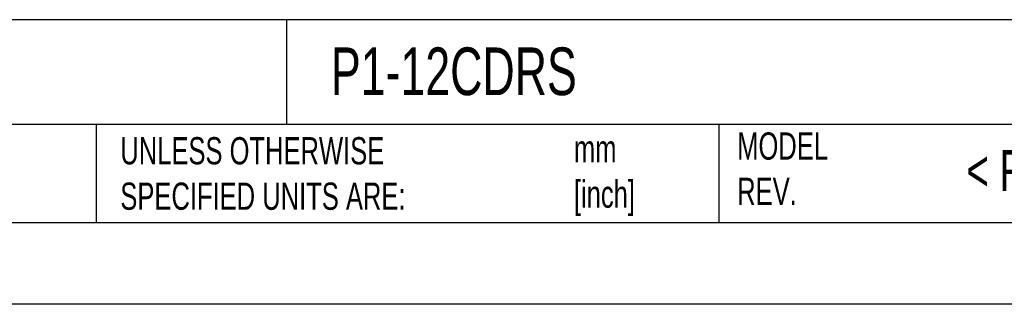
# Model space of a CAD drawing. Header units: millimetres. Extents: x 0 to 559, y 0 to 432.
# Tile 9 of 27: x 270 to 423, y 0 to 44. Entities that reach past the tile are written whole.
import ezdxf

# ---------------------------------------------------------------- set-up
doc = ezdxf.new("R2010")
doc.units = ezdxf.units.MM
doc.header["$LTSCALE"] = 2
doc.linetypes.add('CENTERX2', pattern=[20.32, 12.7, -2.54, 2.54, -2.54])
doc.layers.add('TEXT', color=140, linetype='Continuous', lineweight=25)
doc.styles.add('SLDTEXTSTYLE0', font='TXT', dxfattribs={"width": 0.7})

msp = doc.modelspace()

# ---------------------------------------------------------------- linework, layer by layer
at = {"color": 7, "linetype": 'Continuous'}
msp.add_line((558.8, 0.01), (0, 0.01), dxfattribs=at)
at = {"layer": 'TEXT'}
for p, q in [((546.1, 44.25), (12.7, 44.25)), ((311.52, 44.25), (311.52, 27.94)), ((546.1, 27.94), (12.7, 27.94)), ((282, 27.94), (282, 12.7)), ((378.6, 27.94), (378.6, 12.7)), ((12.7, 12.7), (546.1, 12.7))]:
    msp.add_line(p, q, dxfattribs=at)

# ---------------------------------------------------------------- texts
at = {"layer": 'TEXT', "linetype": 'CENTERX2', "lineweight": 18, "attachment_point": 1, "style": 'SLDTEXTSTYLE0'}
for s, insert, char_height in [('P1-12CDRS', (318.42, 39.93), 7.408), ('UNLESS OTHERWISE ^JSPECIFIED UNITS ARE:', (285.74, 25.99), 4.2333), ('MODEL ^JREV.', (381.47, 26.73), 4.2333), ('mm^J[inch]', (356.13, 26.31), 4.233), ('< Revision >', (417.06, 23.98), 6.35)]:
    msp.add_mtext(s, dxfattribs=dict(at, insert=insert, char_height=char_height))

doc.saveas('drawing.dxf')
